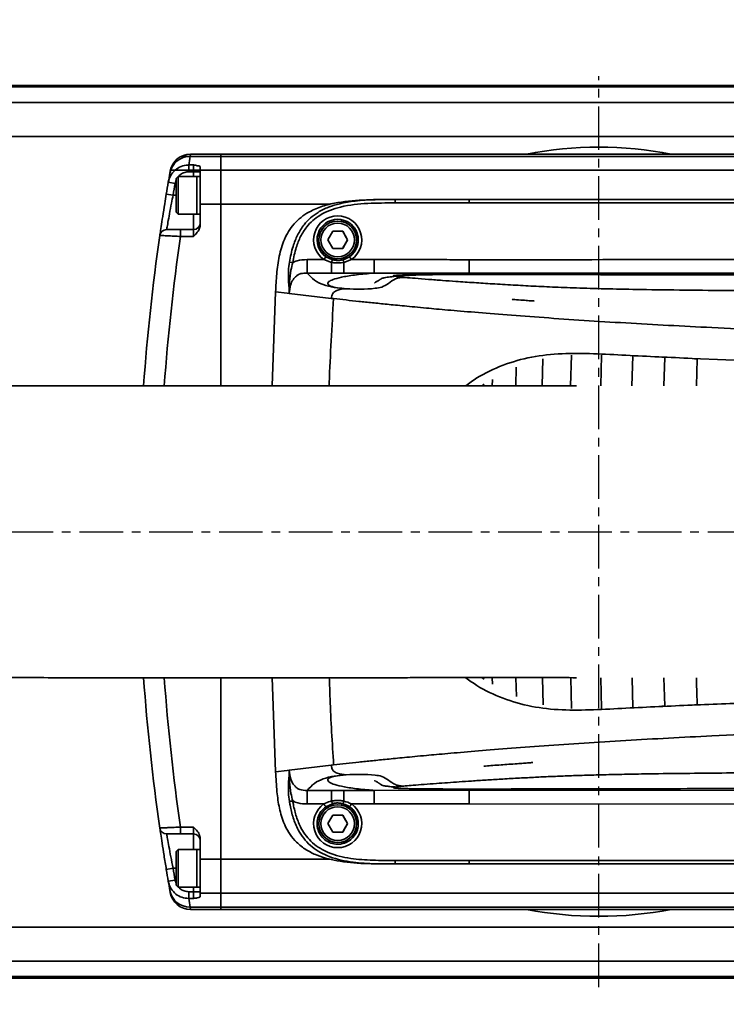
# Model space of a CAD drawing. Header units: millimetres. Extents: x 4180 to 7964, y -765 to 3096.
# Tile 10 of 30: x 5852 to 5955, y 822 to 965. Entities that reach past the tile are written whole.
import ezdxf

# ---------------------------------------------------------------- set-up
doc = ezdxf.new("R2010")
doc.units = ezdxf.units.MM
doc.header["$PDSIZE"] = -1
doc.linetypes.add('CENTER', pattern=[10.16, 6.35, -1.27, 1.27, -1.27])
doc.layers.add('细线层', color=7, linetype='Continuous')
doc.dimstyles.new('ISO-25', dxfattribs={"dimscale": 5, "dimtxt": 3.5, "dimasz": 4.5, "dimexe": 3.5, "dimexo": 0.625, "dimtad": 1, "dimdec": 1, "dimtxsty": 'Standard', "dimcen": 2.5, "dimclrd": 1, "dimclre": 1, "dimadec": 0, "dimazin": 0, "dimtfac": 1, "dimtdec": 1, "dimtmove": 1, "dimatfit": 3, "dimfxl": 1, "dimarcsym": 0})

# ---------------------------------------------------------------- blocks, each defined once
blk = doc.blocks.new('*U24')
at = {"color": 0, "linetype": 'CENTER', "transparency": 16777216}
blk.add_line((-294.49, 0), (458.69, 0), dxfattribs=at)
blk = doc.blocks.new('*D54')
at = {"color": 1, "lineweight": -2, "transparency": 16777216}
for p, q in [((6232.36, 1182.02), (6174.6, 1154.9)), ((5611.09, 890.38), (6154.23, 1145.34))]:
    blk.add_line(p, q, dxfattribs=at)
at = {"color": 1, "transparency": 16777216}
blk.add_solid([(6173, 1158.3), (6176.19, 1151.51), (6154.23, 1145.34)], dxfattribs=at)
at = {"layer": 'Defpoints', "color": 0, "transparency": 16777216}
for p in [(6154.23, 1145.34), (5611.09, 890.38)]:
    blk.add_point(p, dxfattribs=at)
at = {"color": 0, "transparency": 16777216, "insert": (6209.34, 1184.34), "char_height": 17.5, "attachment_point": 5, "rotation": 25.1466}
blk.add_mtext('{\\fHYSWLongFangSong|b1|i0|c134|p2;R600}', dxfattribs=at)

msp = doc.modelspace()

# ---------------------------------------------------------------- linework, layer by layer
at = {"color": 4, "linetype": 'CENTER'}
msp.add_line((5936.09, 824.06), (5936.09, 956.71), dxfattribs=at)
at = {"color": 4}
msp.add_arc((5611.09, 890.38), 600, 225, 135, dxfattribs=at)
at = {"layer": '细线层', "linetype": 'Continuous', "lineweight": 35}
for p, q in [((5546.09, 955.38), (6001.09, 955.38)), ((6001.09, 955.17), (5546.09, 955.17)), ((5546.09, 952.91), (6001.09, 952.91)), ((6001.09, 947.95), (5654.05, 947.95)), ((6266.09, 945.05), (5875.31, 945.05)), ((5876.68, 945.38), (5876.63, 945.05)), ((5881.09, 945.05), (5876.63, 945.05)), ((5876.68, 945.38), (6266.09, 945.38)), ((5876.68, 945.38), (5881.09, 945.38)), ((5881.09, 945.05), (5881.09, 945.38)), ((5881.09, 943.02), (5881.09, 945.05)), ((5876.41, 943.79), (5877.09, 943.79)), ((5876.41, 942.8), (5876.41, 943.79)), ((5877.09, 942.8), (5877.09, 943.79)), ((5878.09, 943.02), (5878.09, 943.53)), ((5873.67, 942.61), (5873.73, 942.91)), ((5873.75, 943.02), (6266.09, 943.02)), ((5874.89, 942.13), (5874.59, 941.83)), ((5877.59, 942.13), (5874.89, 942.13)), ((5874.89, 942.13), (5874.89, 939.38)), ((5877.09, 942.8), (5876.41, 942.8)), ((5877.09, 942.8), (5878.09, 942.8)), ((5877.09, 942.13), (5877.09, 942.8)), ((5878.09, 942.13), (5877.59, 942.13)), ((5877.59, 936.63), (5877.59, 942.13)), ((5877.59, 942.13), (5877.59, 939.38)), ((5878.09, 943.02), (5881.09, 943.02)), ((5878.09, 943.02), (5878.09, 938.08)), ((5881.09, 938.08), (5881.09, 943.02)), ((5874.43, 941.11), (5873.44, 941.28)), ((5874.59, 941.58), (5874.43, 941.11)), ((5874.59, 939.38), (5874.59, 941.83)), ((5874.14, 939.38), (5873.15, 939.55)), ((5874.14, 939.38), (5874.59, 939.38)), ((5874.59, 936.93), (5874.59, 939.38)), ((5874.89, 939.38), (5874.89, 936.63)), ((5877.59, 939.38), (5877.59, 936.63)), ((5881.09, 938.08), (5878.09, 938.08)), ((5878.09, 938.08), (5878.09, 935.11)), ((5881.09, 911.63), (5881.09, 938.08)), ((5896.97, 938.08), (5881.09, 938.08)), ((5906.45, 938.76), (5906.45, 938.76)), ((5906.45, 938.76), (5906.45, 938.26)), ((5906.45, 938.76), (5917.22, 938.76)), ((5917.22, 938.76), (5989.59, 938.76)), ((5917.22, 938.76), (5988.09, 938.76)), ((5917.22, 938.76), (5917.22, 938.76)), ((5917.22, 938.76), (5917.22, 938.26)), ((5988.09, 938.26), (5917.22, 938.26)), ((5874.59, 936.93), (5874.89, 936.63)), ((5874.89, 936.63), (5877.59, 936.63)), ((5877.09, 934.38), (5877.09, 936.63)), ((5877.59, 936.63), (5878.09, 936.63)), ((5875.22, 934.38), (5875.22, 933.38)), ((5875.22, 934.38), (5877.09, 934.38)), ((5877.09, 933.38), (5877.09, 934.38)), ((5896.65, 932.88), (5897.37, 934.13)), ((5897.37, 934.13), (5898.82, 934.13)), ((5898.82, 934.13), (5899.54, 932.88)), ((5877.09, 933.38), (5875.22, 933.38)), ((5897.37, 931.63), (5896.65, 932.88)), ((5899.54, 932.88), (5898.82, 931.63)), ((5898.82, 931.63), (5897.37, 931.63)), ((5891.07, 929.66), (5891.55, 929.58)), ((5893.63, 930.02), (5896.08, 930.02)), ((5896.37, 930.43), (5896.08, 930.02)), ((5897.21, 929.6), (5896.08, 930.02)), ((5896.37, 930.43), (5897.33, 929.98)), ((5897.33, 929.98), (5897.53, 929.97)), ((5898.85, 929.98), (5899.82, 930.43)), ((5900.1, 930.02), (5898.98, 929.6)), ((5899.82, 930.43), (5900.1, 930.02)), ((5900.1, 930.02), (5903.39, 930.01)), ((5897.21, 928.05), (5893.63, 928.05)), ((5917.22, 927.82), (5917.22, 928.03)), ((5888.54, 911.63), (5889.05, 925.34)), ((5890.72, 925.13), (5889.05, 925.34)), ((5891.05, 925.09), (5890.72, 925.13)), ((5891.06, 925.38), (5891.05, 925.37)), ((5891.05, 925.09), (5891.05, 925.37)), ((5897.16, 924.37), (5891.05, 925.09)), ((5927.97, 915.58), (5927.84, 911.64)), ((5932.13, 916.11), (5931.99, 911.64)), ((5936.5, 916.1), (5936.37, 911.64)), ((5941.04, 915.96), (5940.92, 911.64)), ((5944.83, 915.84), (5945.64, 915.75)), ((5945.69, 915.74), (5945.55, 911.64)), ((5949.67, 915.63), (5950.37, 915.53)), ((5950.41, 915.53), (5950.29, 911.64)), ((5924.09, 914.37), (5924.01, 911.64)), ((5920.6, 912.57), (5920.59, 911.64)), ((5919.14, 911.64), (5919.41, 911.85)), ((5881.09, 842.69), (5881.09, 869.14)), ((5889.05, 855.43), (5888.54, 869.14)), ((5919.14, 869.13), (5919.41, 868.92)), ((5920.57, 869.13), (5920.6, 868.2)), ((5924.04, 869.13), (5924.1, 866.4)), ((5927.88, 869.13), (5927.98, 865.18)), ((5932.03, 869.13), (5932.13, 864.65)), ((5936.4, 869.13), (5936.51, 864.66)), ((5940.95, 869.13), (5941.05, 864.81)), ((5945.55, 869.13), (5945.68, 865.02)), ((5944.83, 864.92), (5945.64, 865.02)), ((5949.67, 865.14), (5950.37, 865.23)), ((5891.05, 855.67), (5897.16, 856.39)), ((5897.16, 856.39), (5897.5, 856.43)), ((5889.05, 855.43), (5890.72, 855.63)), ((5890.72, 855.63), (5891.05, 855.67)), ((5891.05, 855.4), (5891.05, 855.67)), ((5897.21, 852.72), (5898.98, 852.72)), ((5903.39, 852.72), (5917.22, 852.73)), ((5916.7, 852.92), (5917.2, 852.91)), ((5917.22, 852.73), (5917.22, 852.94)), ((5917.22, 852.75), (5988.1, 852.66)), ((5896.08, 850.75), (5893.63, 850.75)), ((5897.33, 850.78), (5896.37, 850.34)), ((5898.85, 850.78), (5898.66, 850.82)), ((5899.82, 850.34), (5898.85, 850.78)), ((5903.39, 850.75), (5900.1, 850.75)), ((5988.09, 850.68), (5917.22, 850.78)), ((5896.65, 847.88), (5897.37, 849.13)), ((5897.37, 849.13), (5898.82, 849.13)), ((5898.82, 849.13), (5899.54, 847.88)), ((5897.37, 846.63), (5896.65, 847.88)), ((5899.54, 847.88), (5898.82, 846.63)), ((5875.22, 846.38), (5875.22, 847.38)), ((5875.22, 847.38), (5877.09, 847.38)), ((5877.09, 846.38), (5875.22, 846.38)), ((5877.09, 846.38), (5877.09, 847.38)), ((5877.09, 844.13), (5877.09, 846.38)), ((5898.82, 846.63), (5897.37, 846.63)), ((5878.09, 842.69), (5878.09, 845.65)), ((5874.89, 844.13), (5874.59, 843.83)), ((5874.59, 841.38), (5874.59, 843.83)), ((5877.59, 844.13), (5874.89, 844.13)), ((5874.89, 844.13), (5874.89, 841.38)), ((5878.09, 844.13), (5877.59, 844.13)), ((5877.59, 838.63), (5877.59, 844.13)), ((5877.59, 844.13), (5877.59, 841.38)), ((5878.09, 842.69), (5881.09, 842.69)), ((5878.09, 837.74), (5878.09, 842.69)), ((5881.09, 837.74), (5881.09, 842.69)), ((5881.09, 842.69), (5896.97, 842.69)), ((5906.45, 842.01), (5906.45, 842.01)), ((5917.22, 842.51), (5988.09, 842.51)), ((5917.22, 842.51), (5917.22, 842.01)), ((6054.16, 842.01), (5917.22, 842.01)), ((5917.22, 842.01), (5917.22, 842.01)), ((5988.09, 842.01), (5917.22, 842.01)), ((5874.14, 841.38), (5873.15, 841.22)), ((5874.14, 841.38), (5874.59, 841.38)), ((5874.59, 838.93), (5874.59, 841.38)), ((5874.89, 841.38), (5874.89, 838.63)), ((5877.59, 841.38), (5877.59, 838.63)), ((5874.43, 839.65), (5873.44, 839.48)), ((5874.59, 838.93), (5874.89, 838.63)), ((5873.73, 837.86), (5873.67, 838.16)), ((5874.89, 838.63), (5877.59, 838.63)), ((5876.41, 837.97), (5876.41, 836.98)), ((5876.41, 837.97), (5877.09, 837.97)), ((5877.09, 837.97), (5877.09, 838.63)), ((5877.09, 837.97), (5878.09, 837.97)), ((5877.09, 836.98), (5877.09, 837.97)), ((5877.59, 838.63), (5878.09, 838.63)), ((5881.09, 837.74), (5878.09, 837.74)), ((5878.09, 837.74), (5878.09, 837.24)), ((6273.44, 837.74), (5881.09, 837.74)), ((5881.09, 835.71), (5881.09, 837.74)), ((5877.09, 836.98), (5876.41, 836.98)), ((5876.63, 835.71), (5881.09, 835.71)), ((5876.63, 835.71), (5876.68, 835.38)), ((5881.09, 835.38), (5876.68, 835.38)), ((5881.09, 835.71), (6271.88, 835.71)), ((5881.09, 835.38), (5881.09, 835.71)), ((6270.51, 835.38), (5881.09, 835.38)), ((5654.05, 832.82), (6001.09, 832.82)), ((6001.09, 827.85), (5546.09, 827.85)), ((5546.09, 825.6), (6001.09, 825.6)), ((6001.09, 825.38), (5546.09, 825.38))]:
    msp.add_line(p, q, dxfattribs=at)
at = {"layer": '细线层', "linetype": 'Continuous', "lineweight": 35, "flags": 128}
for points in [[(5906.45, 938.76), (5907.45, 938.76), (5911.45, 938.76), (5914.33, 938.76), (5917.22, 938.76)], [(5917.22, 938.26), (5913.88, 938.26), (5910.53, 938.26), (5906.45, 938.26)], [(5897.21, 928.05), (5897.21, 928.12), (5897.21, 928.24), (5897.21, 928.39), (5897.21, 928.58), (5897.21, 928.8), (5897.21, 929.05), (5897.21, 929.32), (5897.21, 929.6)], [(5898.98, 928.05), (5898.98, 928.12), (5898.98, 928.24), (5898.98, 928.39), (5898.98, 928.58), (5898.98, 928.8), (5898.98, 929.05), (5898.98, 929.32), (5898.98, 929.6)], [(5975.78, 914.74), (5969.34, 914.91), (5959.47, 915.24), (5949.67, 915.63), (5949.67, 915.63), (5949.67, 915.63)], [(5906.45, 842.51), (5909.79, 842.51), (5913.14, 842.51), (5917.22, 842.51)], [(5917.22, 842.01), (5916.22, 842.01), (5912.22, 842.01), (5909.33, 842.01), (5906.45, 842.01)], [(5917.22, 842.01), (5913.18, 842.01), (5906.45, 842.01)]]:
    msp.add_lwpolyline(points, dxfattribs=at)
at = {"layer": '细线层', "linetype": 'Continuous', "lineweight": 35}
for centre, radius in [((5898.09, 932.88), 2.75), ((5898.09, 932.88), 2.45), ((5898.09, 847.88), 2.75), ((5898.09, 847.88), 2.45)]:
    msp.add_circle(centre, radius, dxfattribs=at)
for centre, radius, start, end in [((5936.09, 890.38), 56, 79.1559, 100.8441), ((5876.6, 942.07), 2.98, 89.4959, 169.7191), ((5876.68, 942.38), 3, 90, 169.9164), ((6169.09, 893.35), 297, 169.975, 170.2228), ((6169.09, 890.38), 300, 169.975, 170.2315), ((6169.09, 890.38), 300, 170.2315, 170.5678), ((6169.09, 890.38), 299, 170.2315, 170.5678), ((5898.09, 932.88), 3.5, 305.0373, 234.9399), ((5877.09, 935.38), 1, 270, 0), ((5898.09, 932.88), 3, 305.0373, 234.9399), ((5898.09, 932.88), 2.75, 79.1396, 259.1396), ((5898.09, 932.88), 3, 0, 79.1396), ((6169.09, 890.38), 300, 171.7315, 175.938), ((5873.2, 933.38), 1, 90, 171.7315), ((6169.09, 890.38), 297, 171.6754, 175.8979), ((5898.09, 932.88), 3, 259.1396, 0), ((5898.91, 929.24), 1.74, 154.9534, 168.1844), ((5897.28, 929.25), 1.73, 11.8296, 25.0929), ((6169.09, 890.38), 300, 184.0609, 188.2685), ((6169.09, 890.38), 297, 184.1032, 188.3246), ((5898.09, 847.88), 3.5, 125.0533, 54.9648), ((5898.09, 847.88), 2.75, 79.1396, 259.1396), ((5898.09, 847.88), 3, 0, 79.1396), ((5898.09, 847.88), 3, 259.1396, 0), ((5873.2, 847.38), 1, 188.2685, 270), ((5877.09, 845.38), 1, 0, 90), ((6169.09, 890.38), 300, 189.4322, 189.7685), ((6169.09, 890.38), 299, 189.4322, 189.7685), ((6169.09, 890.38), 300, 189.7685, 190.025), ((5876.6, 838.69), 2.98, 190.2809, 270.5041), ((5876.68, 838.38), 3, 190.0836, 270), ((6169.09, 887.42), 297, 189.7772, 190.025), ((5936.09, 890.38), 56, 259.1559, 280.8441)]:
    msp.add_arc(centre, radius, start, end, dxfattribs=at)
for points, knots in [([(5873.44, 941.28), (5873.53, 941.61), (5873.72, 942.28), (5874.39, 943.08), (5875.27, 943.62), (5875.99, 943.78), (5876.37, 943.78), (5876.41, 943.79)], [0, 0, 0, 0, 0.243254, 0.486872, 0.729693, 0.970311, 1, 1, 1, 1]), ([(5877.09, 943.79), (5877.09, 943.79), (5877.29, 943.76), (5877.65, 943.7), (5878.03, 943.61), (5878.07, 943.55), (5878.09, 943.53)], [0, 0, 0, 0, 0.003085, 0.413272, 0.752251, 1, 1, 1, 1]), ([(5876.41, 942.8), (5876.38, 942.8), (5876.13, 942.79), (5875.66, 942.68), (5875.18, 942.43), (5875, 942.19), (5874.96, 942.13)], [0, 0, 0, 0, 0.050512, 0.460154, 0.87433, 1, 1, 1, 1]), ([(5872.21, 933.53), (5872.22, 933.59), (5872.24, 933.72), (5872.39, 934.74), (5872.62, 936.25), (5872.89, 937.94), (5873.07, 939.08), (5873.15, 939.55)], [0, 0, 0, 0, 0.211319, 0.422754, 0.635314, 0.850225, 1, 1, 1, 1]), ([(5874.14, 939.38), (5874.06, 939), (5873.87, 938.05), (5873.61, 936.64), (5873.38, 935.39), (5873.23, 934.55), (5873.21, 934.44), (5873.2, 934.38)], [0, 0, 0, 0, 0.149978, 0.365043, 0.577586, 0.788881, 1, 1, 1, 1]), ([(5889.05, 925.34), (5889.1, 926.2), (5889.19, 927.93), (5889.52, 930.5), (5890.03, 932.25), (5890.79, 933.95), (5891.87, 935.59), (5893.96, 937.07), (5896.1, 937.9), (5898.8, 938.5), (5902.27, 938.77), (5905.06, 938.76), (5906.45, 938.76)], [0, 0, 0, 0, 0.099842, 0.199626, 0.298343, 0.309114, 0.414599, 0.520282, 0.599053, 0.678045, 0.838798, 1, 1, 1, 1]), ([(5891.07, 929.66), (5891.21, 930.43), (5891.48, 931.78), (5892.21, 933.61), (5893.31, 935.4), (5894.9, 936.79), (5896.76, 937.69), (5898.57, 938.24), (5901.8, 938.76), (5904.5, 938.76), (5906.45, 938.76)], [0, 0, 0, 0, 0.116362, 0.204654, 0.292704, 0.427683, 0.512823, 0.598159, 0.709918, 1, 1, 1, 1]), ([(5906.45, 938.26), (5905.12, 938.26), (5902.47, 938.27), (5898.73, 937.87), (5895.61, 936.74), (5893.69, 935.06), (5892.65, 933.38), (5891.95, 931.62), (5891.69, 930.33), (5891.55, 929.58)], [0, 0, 0, 0, 0.205723, 0.410378, 0.578405, 0.709538, 0.796134, 0.882982, 1, 1, 1, 1]), ([(5878.09, 935.11), (5878.07, 934.94), (5878.03, 934.54), (5877.65, 933.95), (5877.29, 933.58), (5877.09, 933.38), (5877.09, 933.38)], [0, 0, 0, 0, 0.247749, 0.586728, 0.996915, 1, 1, 1, 1]), ([(5875.22, 933.38), (5874.88, 933.4), (5874.2, 933.43), (5873.29, 933.48), (5872.61, 933.51), (5872.26, 933.52), (5872.23, 933.53), (5872.21, 933.53)], [0, 0, 0, 0, 0.216955, 0.434216, 0.65081, 0.865595, 1, 1, 1, 1]), ([(5873.2, 934.38), (5873.21, 934.38), (5873.23, 934.38), (5873.47, 934.38), (5873.93, 934.38), (5874.54, 934.38), (5874.99, 934.38), (5875.22, 934.38)], [0, 0, 0, 0, 0.134021, 0.34835, 0.564859, 0.782448, 1, 1, 1, 1]), ([(5899.54, 932.88), (5899.41, 933.11), (5899.17, 933.52), (5898.93, 933.94), (5898.82, 934.13)], [0, 0, 0, 0, 0.534625, 1, 1, 1, 1]), ([(5898.82, 931.63), (5898.94, 931.86), (5899.19, 932.27), (5899.43, 932.69), (5899.54, 932.88)], [0, 0, 0, 0, 0.534625, 1, 1, 1, 1]), ([(5897.37, 931.63), (5897.56, 931.63), (5897.98, 931.63), (5898.48, 931.63), (5898.77, 931.63), (5898.82, 931.63)], [0, 0, 0, 0, 0.388748, 0.899654, 1, 1, 1, 1]), ([(5891.05, 925.37), (5891.05, 925.37), (5891.05, 925.49), (5891.02, 925.94), (5890.93, 926.86), (5890.88, 928.17), (5891.01, 929.23), (5891.07, 929.66)], [0, 0, 0, 0, 0.002166, 0.082339, 0.331912, 0.729421, 1, 1, 1, 1]), ([(5891.55, 929.58), (5891.46, 929.21), (5891.22, 928.26), (5891.06, 926.99), (5891.04, 926), (5891.05, 925.5), (5891.06, 925.38)], [0, 0, 0, 0, 0.250003, 0.647164, 0.911726, 1, 1, 1, 1]), ([(5891.55, 929.58), (5891.76, 929.68), (5892.41, 929.97), (5893.14, 930), (5893.63, 930.02)], [0, 0, 0, 0, 0.318965, 1, 1, 1, 1]), ([(5898.98, 929.6), (5898.5, 929.54), (5897.9, 929.47), (5897.32, 929.58), (5897.21, 929.6)], [0, 0, 0, 0, 0.814396, 1, 1, 1, 1]), ([(5897.53, 929.97), (5897.83, 929.92), (5898.27, 929.85), (5898.71, 929.95), (5898.85, 929.98)], [0, 0, 0, 0, 0.669506, 1, 1, 1, 1]), ([(5903.39, 930.01), (5906.76, 930.01), (5911.37, 930.01), (5915.97, 930), (5917.22, 930)], [0, 0, 0, 0, 0.730449, 1, 1, 1, 1]), ([(5917.22, 929.99), (5934.54, 930), (5958.16, 930.02), (5981.79, 930.07), (5988.09, 930.09)], [0, 0, 0, 0, 0.733201, 1, 1, 1, 1]), ([(5893.63, 928.05), (5893.63, 928.05), (5893.33, 928.05), (5892.84, 928.04), (5892.34, 927.81), (5891.94, 927.52), (5891.54, 927.07), (5891.14, 926.2), (5891.08, 925.49), (5891.05, 925.09), (5891.05, 925.09)], [0, 0, 0, 0, 0.000013, 0.198542, 0.324422, 0.366286, 0.529487, 0.727558, 0.999987, 1, 1, 1, 1]), ([(5899.35, 925.76), (5898.75, 925.82), (5897.57, 925.93), (5896.03, 926.31), (5894.69, 926.94), (5893.98, 927.68), (5893.63, 928.05)], [0, 0, 0, 0, 0.263934, 0.527874, 0.763758, 1, 1, 1, 1]), ([(5899.35, 925.76), (5898.91, 925.81), (5898.03, 925.89), (5896.98, 926.12), (5896.54, 926.45), (5896.75, 926.8), (5897.34, 927.11), (5898.54, 927.45), (5900.47, 927.78), (5902.25, 927.96), (5903.26, 928.04), (5903.39, 928.05)], [0, 0, 0, 0, 0.17968, 0.359327, 0.538855, 0.628637, 0.71835, 0.807943, 0.897451, 0.987043, 1, 1, 1, 1]), ([(5898.98, 928.05), (5898.69, 928.05), (5898.09, 928.05), (5897.5, 928.05), (5897.21, 928.05)], [0, 0, 0, 0, 0.500001, 1, 1, 1, 1]), ([(5903.39, 928.05), (5902.11, 928.05), (5900.64, 928.05), (5899.17, 928.05), (5898.98, 928.05)], [0, 0, 0, 0, 0.8714, 1, 1, 1, 1]), ([(5917.22, 928.03), (5915.97, 928.03), (5911.36, 928.04), (5906.75, 928.04), (5903.39, 928.05), (5903.39, 928.05)], [0, 0, 0, 0, 0.269651, 0.999996, 1, 1, 1, 1]), ([(5917.2, 927.85), (5915.82, 927.85), (5913.39, 927.84), (5910.3, 927.79), (5908.23, 927.72), (5906.76, 927.6), (5905.62, 927.49), (5904.92, 927.39), (5904.64, 927.32), (5904.41, 927.21), (5904.34, 927.17), (5904.28, 927.13), (5904.24, 927.1), (5904.19, 927.07), (5904.15, 927.04), (5904.1, 927.01), (5904.04, 926.97), (5903.91, 926.89), (5903.68, 926.74), (5903.46, 926.63), (5903.47, 926.63), (5903.47, 926.63)], [0, 0, 0, 0, 0.230797, 0.403061, 0.512222, 0.582095, 0.661778, 0.753501, 0.823458, 0.834213, 0.842589, 0.846046, 0.849152, 0.852067, 0.854983, 0.858094, 0.861562, 0.869993, 0.891489, 0.947068, 1, 1, 1, 1]), ([(5917.2, 927.85), (5916.55, 927.85), (5915.27, 927.85), (5913.4, 927.84), (5911.69, 927.84), (5910.2, 927.83), (5908.88, 927.81), (5907.75, 927.78), (5906.88, 927.75), (5906.46, 927.72), (5906.27, 927.69), (5906.19, 927.66), (5906.19, 927.64), (5906.27, 927.61), (5906.45, 927.57), (5906.79, 927.52), (5907.3, 927.47), (5907.7, 927.43), (5907.91, 927.41)], [0, 0, 0, 0, 0.08711, 0.170525, 0.250158, 0.316813, 0.375138, 0.439146, 0.499846, 0.559069, 0.590911, 0.624751, 0.662779, 0.704393, 0.749823, 0.829796, 0.913474, 1, 1, 1, 1]), ([(6137.47, 928.31), (6137.39, 928.22), (6137.25, 928.07), (6137.05, 927.86), (6136.84, 927.64), (6136.63, 927.42), (6136.4, 927.2), (6136.16, 926.98), (6135.92, 926.78), (6135.66, 926.59), (6135.42, 926.42), (6135.15, 926.25), (6134.86, 926.08), (6134.52, 925.91), (6134.14, 925.74), (6133.74, 925.59), (6133.36, 925.48), (6132.98, 925.39), (6132.52, 925.31), (6131.91, 925.22), (6131.11, 925.14), (6130.15, 925.07), (6129.17, 925.03), (6128.03, 924.98), (6126.31, 924.93), (6123.85, 924.89), (6121.14, 924.86), (6118.32, 924.85), (6115.51, 924.86), (6112.71, 924.86), (6110.13, 924.87), (6107.33, 924.88), (6104.08, 924.89), (6100.16, 924.91), (6096.04, 924.92), (6092, 924.94), (6088.03, 924.95), (6084.14, 924.96), (6080.32, 924.98), (6074.49, 925), (6066.81, 925.03), (6058.56, 925.05), (6051.86, 925.08), (6046.57, 925.1), (6041.47, 925.12), (6036.56, 925.13), (6031.83, 925.15), (6027.29, 925.17), (6022.94, 925.18), (6018.04, 925.2), (6012.14, 925.23), (6005.07, 925.25), (5997.77, 925.28), (5990.61, 925.31), (5983.59, 925.34), (5976.44, 925.37), (5969.28, 925.41), (5962.27, 925.45), (5955.38, 925.5), (5948.65, 925.56), (5942.61, 925.65), (5937.46, 925.75), (5933.24, 925.86), (5929.67, 926), (5926.49, 926.15), (5923.49, 926.31), (5920.64, 926.48), (5917.9, 926.66), (5915.49, 926.82), (5913.29, 926.98), (5911.29, 927.13), (5909.45, 927.28), (5908.38, 927.37), (5907.91, 927.41)], [0, 0, 0, 0, 0.021366, 0.040428, 0.057542, 0.079156, 0.098634, 0.115976, 0.136123, 0.151667, 0.166478, 0.180717, 0.196703, 0.211181, 0.227909, 0.24157, 0.249773, 0.257, 0.26526, 0.272429, 0.28014, 0.287849, 0.291779, 0.295561, 0.303259, 0.310957, 0.318657, 0.326364, 0.334076, 0.341791, 0.349507, 0.355427, 0.364917, 0.376477, 0.387833, 0.398985, 0.409933, 0.420676, 0.431216, 0.441552, 0.468924, 0.494754, 0.509859, 0.52445, 0.538526, 0.552089, 0.565138, 0.577672, 0.589693, 0.6012, 0.618243, 0.63856, 0.659811, 0.678719, 0.697939, 0.718129, 0.738113, 0.757565, 0.776821, 0.796299, 0.815409, 0.830782, 0.846152, 0.861528, 0.876911, 0.893227, 0.911036, 0.92791, 0.945683, 0.959397, 0.97378, 0.988463, 1, 1, 1, 1]), ([(5954.67, 927.79), (5951.38, 927.8), (5943.49, 927.82), (5931.01, 927.84), (5921.8, 927.85), (5917.2, 927.86)], [0, 0, 0, 0, 0.264024, 0.632065, 1, 1, 1, 1]), ([(5954.65, 927.78), (5953.65, 927.78), (5949.48, 927.79), (5942.74, 927.81), (5934.13, 927.82), (5925.82, 927.84), (5920.08, 927.85), (5917.2, 927.85)], [0, 0, 0, 0, 0.0804238, 0.3339629, 0.5404101, 0.7702128, 1, 1, 1, 1]), ([(5988.1, 928.11), (5981.79, 928.1), (5958.17, 928.05), (5934.54, 928.03), (5917.22, 928.02)], [0, 0, 0, 0, 0.266789, 1, 1, 1, 1]), ([(5970.75, 927.75), (5969.73, 927.75), (5965.93, 927.76), (5960.56, 927.77), (5956.22, 927.78), (5954.65, 927.78)], [0, 0, 0, 0, 0.190691, 0.707735, 1, 1, 1, 1]), ([(5907.91, 927.41), (5907.65, 927.41), (5907.17, 927.42), (5906.31, 927.18), (5905.53, 926.55), (5904.57, 925.97), (5902.47, 925.66), (5900.74, 925.72), (5899.35, 925.76)], [0, 0, 0, 0, 0.087462, 0.157702, 0.295318, 0.420403, 0.529949, 1, 1, 1, 1]), ([(5897.16, 924.37), (5897.17, 924.49), (5897.2, 924.73), (5897.35, 925.07), (5897.61, 925.34), (5898.25, 925.68), (5898.86, 925.73), (5899.35, 925.76)], [0, 0, 0, 0, 0.1241158, 0.2486301, 0.3748723, 0.5078377, 1, 1, 1, 1]), ([(5897.5, 924.33), (5897.25, 920.25), (5896.99, 916.02), (5896.86, 911.78), (5896.85, 911.63)], [0, 0, 0, 0, 0.964888, 1, 1, 1, 1]), ([(5897.16, 924.37), (5897.22, 924.37), (5897.33, 924.35), (5897.44, 924.34), (5897.5, 924.33)], [0, 0, 0, 0, 0.4999535, 1, 1, 1, 1]), ([(6151.32, 917.72), (6151.03, 917.72), (6150.47, 917.72), (6149.77, 917.72), (6149.14, 917.72), (6148.69, 917.72), (6148.1, 917.72), (6147.26, 917.72), (6146.16, 917.72), (6144.8, 917.72), (6143.46, 917.72), (6141.78, 917.72), (6139.84, 917.72), (6137.77, 917.72), (6135.41, 917.72), (6132.79, 917.72), (6129.92, 917.72), (6126.34, 917.72), (6122.06, 917.73), (6117.19, 917.73), (6112.31, 917.73), (6103.28, 917.74), (6090.13, 917.76), (6072.9, 917.8), (6056.5, 917.88), (6040.92, 917.99), (6026.16, 918.13), (6011.4, 918.33), (5996.64, 918.61), (5981.88, 918.98), (5967.14, 919.46), (5955.24, 919.97), (5946.22, 920.43), (5939.99, 920.78), (5933.9, 921.16), (5928.07, 921.56), (5922.65, 921.96), (5917.9, 922.35), (5913.99, 922.68), (5910.57, 922.99), (5907.7, 923.27), (5905.24, 923.51), (5903.11, 923.73), (5901.17, 923.93), (5899.31, 924.13), (5898.1, 924.27), (5897.5, 924.33)], [0, 0, 0, 0, 0.069036, 0.138072, 0.159768, 0.181465, 0.203161, 0.224856, 0.246545, 0.257008, 0.267466, 0.277917, 0.285754, 0.293596, 0.30144, 0.309283, 0.317123, 0.324965, 0.336726, 0.348498, 0.360272, 0.37205, 0.41392, 0.455793, 0.497666, 0.533558, 0.56945, 0.605342, 0.641234, 0.677125, 0.713015, 0.748897, 0.764597, 0.780296, 0.795991, 0.81168, 0.82736, 0.843034, 0.858715, 0.8744, 0.895322, 0.916254, 0.93719, 0.958126, 0.979063, 1, 1, 1, 1]), ([(5926.66, 923.98), (5926.66, 923.98), (5926.67, 923.98), (5926.6, 923.99), (5926.52, 923.99), (5926.42, 924), (5926.23, 924.01), (5925.75, 924.05), (5924.91, 924.11), (5924.03, 924.17), (5923.59, 924.2), (5923.49, 924.21), (5923.49, 924.21), (5923.49, 924.2)], [0, 0, 0, 0, 0.046842, 0.073395, 0.098586, 0.125127, 0.155376, 0.23272, 0.450041, 0.792575, 0.912174, 0.964364, 1, 1, 1, 1]), ([(5944.83, 915.84), (5943.23, 915.92), (5940.02, 916.07), (5935.32, 916.34), (5930.7, 916.4), (5926.22, 915.92), (5922.04, 914.71), (5918.83, 913.18), (5917.26, 912.02), (5916.72, 911.64)], [0, 0, 0, 0, 0.149591, 0.29928, 0.449161, 0.600427, 0.755753, 0.917421, 1, 1, 1, 1]), ([(5949.67, 915.63), (5948.05, 915.7), (5946.43, 915.77), (5944.83, 915.84), (5944.83, 915.84)], [0, 0, 0, 0, 0.999982, 1, 1, 1, 1]), ([(5932.85, 911.63), (5931.45, 911.63), (5928.49, 911.62), (5924.25, 911.62), (5920.34, 911.62), (5916.94, 911.62), (5912.83, 911.63), (5907.93, 911.63), (5902.81, 911.64), (5898.29, 911.64), (5893.96, 911.64), (5889, 911.64), (5883.8, 911.64), (5878.53, 911.64), (5873.35, 911.64), (5867.83, 911.64), (5862.06, 911.63), (5856.21, 911.63), (5850.91, 911.63), (5845.96, 911.63), (5841.04, 911.63), (5835.57, 911.63), (5829.64, 911.63), (5823.87, 911.63), (5818.69, 911.63), (5814.47, 911.63), (5810.98, 911.63), (5807.84, 911.63), (5804.69, 911.63), (5801.22, 911.63), (5797.45, 911.63), (5743.3, 911.63), (5738.73, 911.63), (5733.62, 911.63), (5728.21, 911.63), (5722.97, 911.63), (5718.2, 911.64), (5714.05, 911.64), (5710.12, 911.63), (5706.11, 911.64), (5702.01, 911.64), (5698.17, 911.64), (5694.95, 911.64), (5691.92, 911.64), (5688.6, 911.64), (5684.4, 911.63), (5679.35, 911.63), (5673.5, 911.61), (5666.88, 911.59), (5659.48, 911.56), (5654.32, 911.55), (5651.59, 911.54)], [0, 0, 0, 0, 0.02027, 0.042625, 0.061002, 0.07619, 0.090901, 0.118986, 0.144405, 0.160886, 0.17981, 0.201964, 0.22595, 0.247149, 0.26966, 0.292065, 0.317092, 0.341603, 0.364438, 0.382321, 0.402216, 0.424155, 0.448125, 0.473173, 0.493104, 0.509862, 0.52345, 0.534828, 0.547283, 0.561086, 0.576354, 0.592494, 0.610878, 0.631516, 0.654422, 0.676796, 0.695892, 0.713594, 0.729159, 0.746215, 0.764366, 0.780885, 0.795343, 0.806133, 0.82097, 0.840101, 0.863501, 0.891153, 0.923079, 0.959333, 1, 1, 1, 1]), ([(5648.83, 869.22), (5651.68, 869.21), (5657.1, 869.21), (5664.85, 869.18), (5671.82, 869.15), (5678.18, 869.14), (5683.85, 869.13), (5688.69, 869.13), (5692.42, 869.13), (5695.47, 869.13), (5698.34, 869.13), (5701.43, 869.13), (5704.67, 869.13), (5707.92, 869.13), (5711.06, 869.13), (5714.24, 869.13), (5718.01, 869.13), (5722.75, 869.13), (5728.38, 869.13), (5734.19, 869.13), (5739.65, 869.13), (5744.46, 869.13), (5798.68, 869.14), (5802.5, 869.14), (5806.03, 869.14), (5809.48, 869.14), (5813.19, 869.14), (5817.63, 869.14), (5825.62, 869.14), (5835.99, 869.14), (5847.9, 869.14), (5858.75, 869.13), (5868.83, 869.13), (5877.03, 869.13), (5883.3, 869.13), (5888.04, 869.13), (5892.66, 869.13), (5896.79, 869.13), (5900.46, 869.13), (5903.97, 869.13), (5907.31, 869.13), (5910.53, 869.14), (5913.59, 869.14), (5916.74, 869.14), (5920.17, 869.15), (5924.13, 869.15), (5928.43, 869.15), (5931.42, 869.14), (5932.85, 869.13)], [0, 0, 0, 0, 0.040264, 0.076416, 0.10837, 0.136129, 0.162288, 0.183277, 0.199113, 0.210621, 0.22281, 0.236546, 0.250872, 0.264969, 0.278083, 0.290358, 0.304297, 0.324664, 0.348848, 0.373491, 0.395452, 0.414737, 0.431348, 0.445873, 0.460392, 0.473394, 0.486936, 0.504478, 0.526069, 0.582059, 0.628262, 0.669415, 0.713587, 0.753405, 0.772502, 0.794147, 0.815038, 0.833257, 0.848832, 0.864138, 0.880637, 0.894372, 0.908567, 0.923211, 0.938504, 0.956992, 0.979495, 1, 1, 1, 1]), ([(5896.87, 869.14), (5896.91, 868.11), (5897.04, 863.87), (5897.3, 859.64), (5897.5, 856.43)], [0, 0, 0, 0, 0.24172, 1, 1, 1, 1]), ([(5916.72, 869.13), (5917.26, 868.74), (5918.83, 867.59), (5922.04, 866.06), (5926.22, 864.85), (5930.7, 864.36), (5935.32, 864.43), (5940.02, 864.7), (5943.23, 864.85), (5944.83, 864.92)], [0, 0, 0, 0, 0.08255, 0.244223, 0.399553, 0.550824, 0.700711, 0.850404, 1, 1, 1, 1]), ([(5950.29, 869.13), (5950.3, 868.81), (5950.33, 867.51), (5950.38, 866.22), (5950.41, 865.23)], [0, 0, 0, 0, 0.243067, 1, 1, 1, 1]), ([(5949.67, 865.14), (5949.67, 865.14), (5952.92, 865.27), (5959.46, 865.53), (5968.2, 865.82), (5973.67, 865.97), (5975.83, 866.03)], [0, 0, 0, 0, 0.000003, 0.376839, 0.753505, 1, 1, 1, 1]), ([(5944.83, 864.92), (5944.83, 864.92), (5946.43, 865), (5948.05, 865.07), (5949.67, 865.14)], [0, 0, 0, 0, 0.000018, 1, 1, 1, 1]), ([(5897.5, 856.43), (5898.1, 856.5), (5899.31, 856.63), (5901.17, 856.83), (5903.11, 857.04), (5905.24, 857.25), (5907.7, 857.5), (5910.57, 857.77), (5913.99, 858.08), (5917.9, 858.42), (5922.65, 858.8), (5928.07, 859.21), (5933.9, 859.61), (5939.99, 859.99), (5946.22, 860.34), (5956.04, 860.84), (5969.59, 861.4), (5986.79, 861.93), (6004.02, 862.31), (6021.24, 862.58), (6038.46, 862.76), (6055.68, 862.88), (6072.9, 862.96), (6090.13, 863.01), (6103.82, 863.03), (6113.93, 863.04), (6119.36, 863.04), (6123.67, 863.04), (6126.85, 863.04), (6129.92, 863.04), (6132.79, 863.04), (6135.41, 863.04), (6137.77, 863.04), (6139.84, 863.04), (6141.78, 863.04), (6143.46, 863.04), (6144.8, 863.04), (6146.35, 863.04), (6147.56, 863.04), (6148.46, 863.04), (6149.07, 863.04), (6149.54, 863.04), (6150.33, 863.04), (6150.88, 863.04), (6151.32, 863.04)], [0, 0, 0, 0, 0.020937, 0.041874, 0.06281, 0.083746, 0.104678, 0.1256, 0.141286, 0.156966, 0.17264, 0.18832, 0.204009, 0.219704, 0.235403, 0.251103, 0.292964, 0.334837, 0.376711, 0.418584, 0.460458, 0.502332, 0.544206, 0.586079, 0.627949, 0.64365, 0.659346, 0.667194, 0.675039, 0.682881, 0.690721, 0.698564, 0.706408, 0.71425, 0.722087, 0.732538, 0.742996, 0.753459, 0.781061, 0.808673, 0.836286, 0.8639, 0.891515, 1, 1, 1, 1]), ([(5897.16, 856.39), (5897.18, 856.23), (5897.22, 855.94), (5897.43, 855.58), (5897.72, 855.36), (5898.33, 855.08), (5898.9, 855.03), (5899.35, 855)], [0, 0, 0, 0, 0.168819, 0.30148, 0.420916, 0.53806, 1, 1, 1, 1]), ([(5919.36, 856.25), (5919.36, 856.25), (5919.38, 856.25), (5920.14, 856.31), (5921.64, 856.42), (5923.59, 856.56), (5924.96, 856.66), (5925.53, 856.7), (5925.88, 856.73), (5926.17, 856.75), (5926.36, 856.77), (5926.45, 856.78), (5926.48, 856.78), (5926.48, 856.78), (5926.48, 856.78)], [0, 0, 0, 0, 0.009348, 0.073798, 0.428903, 0.720437, 0.817056, 0.856383, 0.89212, 0.926859, 0.960991, 0.976142, 0.990505, 1, 1, 1, 1]), ([(5906.45, 842.01), (5905.12, 842.01), (5902.44, 842), (5898.62, 842.27), (5895.58, 842.98), (5893.47, 844.03), (5891.76, 845.36), (5890.81, 846.77), (5890.05, 848.47), (5889.56, 850.12), (5889.2, 852.68), (5889.11, 854.45), (5889.05, 855.43)], [0, 0, 0, 0, 0.154419, 0.30849, 0.442703, 0.511074, 0.579274, 0.690907, 0.701677, 0.79452, 0.887751, 1, 1, 1, 1]), ([(5891.07, 851.1), (5891.01, 851.53), (5890.88, 852.59), (5890.93, 853.91), (5891.02, 854.82), (5891.05, 855.29), (5891.05, 855.4)], [0, 0, 0, 0, 0.27051, 0.6677, 0.91636, 1, 1, 1, 1]), ([(5891.05, 855.67), (5891.09, 855.23), (5891.16, 854.42), (5891.64, 853.54), (5892.14, 853.07), (5892.74, 852.74), (5893.26, 852.72), (5893.63, 852.71)], [0, 0, 0, 0, 0.296532, 0.542606, 0.65433, 0.758547, 1, 1, 1, 1]), ([(5891.05, 855.4), (5891.05, 855.4), (5891.05, 855.4), (5891.06, 855.4), (5891.06, 855.4)], [0, 0, 0, 0, 0.500421, 1, 1, 1, 1]), ([(5891.06, 855.4), (5891.06, 855.39), (5891.05, 855.26), (5891.04, 854.77), (5891.06, 853.77), (5891.23, 852.51), (5891.45, 851.55), (5891.55, 851.18), (5891.55, 851.18)], [0, 0, 0, 0, 0.003699, 0.089686, 0.35327, 0.7501, 0.999987, 1, 1, 1, 1]), ([(5893.63, 852.71), (5893.98, 853.08), (5894.69, 853.83), (5896.03, 854.46), (5897.57, 854.83), (5898.75, 854.94), (5899.35, 855)], [0, 0, 0, 0, 0.236242, 0.472126, 0.736066, 1, 1, 1, 1]), ([(5899.35, 855), (5898.91, 854.96), (5898.03, 854.88), (5896.98, 854.64), (5896.54, 854.32), (5896.75, 853.96), (5897.34, 853.65), (5898.54, 853.31), (5900.47, 852.99), (5902.25, 852.81), (5903.26, 852.73), (5903.39, 852.72)], [0, 0, 0, 0, 0.17968, 0.359327, 0.538855, 0.628637, 0.71835, 0.807943, 0.897451, 0.987043, 1, 1, 1, 1]), ([(5899.35, 855), (5900.74, 855.05), (5902.47, 855.11), (5904.57, 854.8), (5905.53, 854.21), (5906.31, 853.59), (5907.17, 853.35), (5907.65, 853.35), (5907.91, 853.36)], [0, 0, 0, 0, 0.470051, 0.579597, 0.704682, 0.842298, 0.912538, 1, 1, 1, 1]), ([(5907.91, 853.36), (5908.3, 853.39), (5909.17, 853.47), (5910.71, 853.59), (5912.38, 853.71), (5914.09, 853.84), (5915.8, 853.96), (5917.65, 854.09), (5919.66, 854.22), (5921.87, 854.36), (5924.16, 854.49), (5926.45, 854.61), (5928.66, 854.72), (5930.88, 854.81), (5933.32, 854.9), (5936.03, 854.98), (5939.04, 855.05), (5942.78, 855.12), (5947.35, 855.18), (5952.64, 855.24), (5958.06, 855.28), (5964.02, 855.33), (5970.56, 855.36), (5977.75, 855.4), (5984.84, 855.43), (5991.41, 855.46), (5997.5, 855.48), (6003.57, 855.51), (6009.4, 855.53), (6016.27, 855.56), (6024.32, 855.59), (6034.47, 855.62), (6045.55, 855.66), (6054.26, 855.69), (6060.28, 855.72), (6063.34, 855.73), (6066.46, 855.74), (6069.63, 855.75), (6072.87, 855.76), (6080.49, 855.79), (6087.85, 855.81), (6094.93, 855.84), (6097.4, 855.85), (6099.9, 855.86), (6102.46, 855.87), (6105.06, 855.87), (6107.41, 855.88), (6109.82, 855.89), (6112.33, 855.9), (6115.22, 855.91), (6118.17, 855.91), (6120.62, 855.91), (6122.5, 855.89), (6124.26, 855.87), (6126.31, 855.84), (6128.38, 855.78), (6129.97, 855.7), (6131.11, 855.62), (6132, 855.53), (6132.7, 855.43), (6133.25, 855.31), (6133.93, 855.12), (6134.55, 854.85), (6135.16, 854.52), (6135.67, 854.17), (6136.1, 853.84), (6136.48, 853.49), (6136.82, 853.16), (6137.15, 852.81), (6137.35, 852.58), (6137.47, 852.46)], [0, 0, 0, 0, 0.009587, 0.021438, 0.034452, 0.045952, 0.057565, 0.069515, 0.083167, 0.096403, 0.110463, 0.123087, 0.133624, 0.143819, 0.153853, 0.164133, 0.174256, 0.184612, 0.199989, 0.215371, 0.230547, 0.246138, 0.265589, 0.285231, 0.305982, 0.324477, 0.339747, 0.356516, 0.374783, 0.388051, 0.41347, 0.441479, 0.472077, 0.505265, 0.513534, 0.521966, 0.530563, 0.539325, 0.548251, 0.557342, 0.602415, 0.609153, 0.615965, 0.622852, 0.629813, 0.637198, 0.644332, 0.649318, 0.657079, 0.665101, 0.673214, 0.681355, 0.685242, 0.689066, 0.696764, 0.704462, 0.712164, 0.719872, 0.727583, 0.737383, 0.747721, 0.75844, 0.788619, 0.818908, 0.847822, 0.879402, 0.907228, 0.939642, 0.96763, 1, 1, 1, 1]), ([(5903.47, 854.13), (5903.46, 854.13), (5903.39, 854.15), (5903.54, 854.1), (5903.77, 853.97), (5903.94, 853.86), (5904.07, 853.78), (5904.14, 853.73), (5904.18, 853.7), (5904.23, 853.67), (5904.29, 853.63), (5904.41, 853.56), (5904.59, 853.46), (5904.85, 853.38), (5905.3, 853.32), (5905.91, 853.25), (5906.37, 853.22), (5906.54, 853.2)], [0, 0, 0, 0, 0.008781, 0.212912, 0.284763, 0.338704, 0.35814, 0.366219, 0.373629, 0.380821, 0.388285, 0.405602, 0.45631, 0.581929, 0.765054, 0.912111, 1, 1, 1, 1]), ([(5917.2, 852.92), (5916.55, 852.92), (5915.27, 852.92), (5913.4, 852.92), (5911.69, 852.93), (5910.2, 852.94), (5909.1, 852.95), (5908.32, 852.97), (5907.59, 852.99), (5906.88, 853.01), (5906.36, 853.06), (5906.17, 853.1), (5906.21, 853.14), (5906.46, 853.2), (5907.03, 853.27), (5907.61, 853.33), (5907.91, 853.36)], [0, 0, 0, 0, 0.087125, 0.170551, 0.250165, 0.316845, 0.375148, 0.407951, 0.43932, 0.499998, 0.559246, 0.624816, 0.68319, 0.749854, 0.874908, 1, 1, 1, 1]), ([(5893.63, 852.71), (5894.22, 852.71), (5895.42, 852.71), (5896.61, 852.72), (5897.21, 852.72)], [0, 0, 0, 0, 0.499493, 1, 1, 1, 1]), ([(5893.63, 852.71), (5893.63, 852.65), (5893.63, 852.52), (5893.63, 852.05), (5893.63, 851.43), (5893.63, 850.97), (5893.63, 850.75)], [0, 0, 0, 0, 0.242297, 0.5, 0.757703, 1, 1, 1, 1]), ([(5897.21, 852.72), (5897.21, 852.65), (5897.21, 852.53), (5897.21, 852.05), (5897.21, 851.56), (5897.21, 851.25), (5897.21, 851.16)], [0, 0, 0, 0, 0.285139, 0.588424, 0.891708, 1, 1, 1, 1]), ([(5898.98, 852.72), (5899.72, 852.72), (5901.18, 852.72), (5902.65, 852.72), (5903.39, 852.72)], [0, 0, 0, 0, 0.500099, 1, 1, 1, 1]), ([(5898.98, 852.72), (5898.98, 852.65), (5898.98, 852.53), (5898.98, 852.06), (5898.98, 851.56), (5898.98, 851.25), (5898.98, 851.16)], [0, 0, 0, 0, 0.285094, 0.58836, 0.891626, 1, 1, 1, 1]), ([(5903.39, 852.72), (5903.39, 852.66), (5903.39, 852.53), (5903.39, 852.06), (5903.39, 851.44), (5903.39, 850.98), (5903.39, 850.75)], [0, 0, 0, 0, 0.242291, 0.5, 0.757709, 1, 1, 1, 1]), ([(5917.2, 852.92), (5919.55, 852.92), (5924.2, 852.92), (5930.85, 852.93), (5935.17, 852.94), (5937.18, 852.95)], [0, 0, 0, 0, 0.351639, 0.69807, 1, 1, 1, 1]), ([(5917.2, 852.91), (5921.77, 852.91), (5928.44, 852.92), (5935.1, 852.93), (5937.2, 852.94)], [0, 0, 0, 0, 0.685162, 1, 1, 1, 1]), ([(5917.22, 850.76), (5917.22, 850.99), (5917.22, 851.45), (5917.22, 852.07), (5917.22, 852.55), (5917.22, 852.67), (5917.22, 852.73)], [0, 0, 0, 0, 0.242215, 0.5, 0.757785, 1, 1, 1, 1]), ([(5937.18, 852.95), (5937.46, 852.95), (5940.09, 852.95), (5945.3, 852.96), (5952.38, 852.98), (5960.78, 853), (5966.9, 853.01), (5970.88, 853.02), (5971.18, 853.02)], [0, 0, 0, 0, 0.024651, 0.231941, 0.459815, 0.649577, 0.972848, 1, 1, 1, 1]), ([(5906.45, 842.01), (5905.36, 842.01), (5903.18, 842.01), (5899.83, 842.24), (5896.68, 842.98), (5893.99, 844.58), (5892.42, 846.64), (5891.58, 848.71), (5891.23, 850.12), (5891.1, 850.93), (5891.07, 851.1)], [0, 0, 0, 0, 0.163142, 0.32597, 0.500435, 0.641247, 0.783198, 0.878092, 0.973243, 1, 1, 1, 1]), ([(5893.63, 850.75), (5893.18, 850.76), (5892.45, 850.78), (5891.8, 851.07), (5891.55, 851.18)], [0, 0, 0, 0, 0.623267, 1, 1, 1, 1]), ([(5891.55, 851.18), (5891.58, 851.01), (5891.71, 850.23), (5892.05, 848.87), (5892.84, 846.9), (5894.33, 844.95), (5896.88, 843.44), (5899.93, 842.74), (5903.21, 842.51), (5905.37, 842.51), (5906.45, 842.51)], [0, 0, 0, 0, 0.0270497, 0.1217893, 0.2162606, 0.3543625, 0.4918472, 0.6661382, 0.8329068, 1, 1, 1, 1]), ([(5896.37, 850.34), (5896.11, 850.12), (5895.6, 849.68), (5895.16, 848.74), (5895.04, 847.72), (5895.27, 846.72), (5895.81, 845.85), (5896.61, 845.21), (5897.58, 844.87), (5898.61, 844.87), (5899.58, 845.21), (5900.38, 845.85), (5900.92, 846.72), (5901.15, 847.72), (5901.02, 848.74), (5900.59, 849.68), (5900.07, 850.12), (5899.82, 850.34)], [0, 0, 0, 0, 0.066675, 0.13335, 0.200025, 0.266699, 0.333374, 0.400049, 0.466724, 0.533399, 0.600074, 0.666748, 0.733423, 0.800098, 0.866773, 0.933448, 1, 1, 1, 1]), ([(5896.08, 850.75), (5896.08, 850.75), (5896.38, 850.91), (5896.75, 851.06), (5897.14, 851.15), (5897.21, 851.16)], [0, 0, 0, 0, 0.00005, 0.840174, 1, 1, 1, 1]), ([(5897.21, 851.16), (5897.21, 851.16), (5897.41, 851.21), (5897.81, 851.26), (5898.41, 851.26), (5898.8, 851.2), (5898.98, 851.16), (5898.98, 851.16)], [0, 0, 0, 0, 0.000034, 0.347664, 0.681532, 0.999966, 1, 1, 1, 1]), ([(5898.66, 850.82), (5898.56, 850.84), (5898.3, 850.89), (5897.85, 850.89), (5897.51, 850.82), (5897.33, 850.78)], [0, 0, 0, 0, 0.215038, 0.601214, 1, 1, 1, 1]), ([(5898.98, 851.16), (5899.37, 851.05), (5899.75, 850.94), (5900.1, 850.75), (5900.1, 850.75)], [0, 0, 0, 0, 0.99995, 1, 1, 1, 1]), ([(5917.22, 850.76), (5914.91, 850.76), (5911.02, 850.76), (5906.66, 850.75), (5904.35, 850.75), (5903.64, 850.75), (5903.39, 850.75)], [0, 0, 0, 0, 0.5, 0.845109, 0.9463317, 1, 1, 1, 1]), ([(5899.54, 847.88), (5899.41, 848.11), (5899.17, 848.52), (5898.93, 848.94), (5898.82, 849.13)], [0, 0, 0, 0, 0.534625, 1, 1, 1, 1]), ([(5898.82, 846.63), (5898.94, 846.86), (5899.19, 847.27), (5899.43, 847.69), (5899.54, 847.88)], [0, 0, 0, 0, 0.534625, 1, 1, 1, 1]), ([(5872.21, 847.24), (5872.24, 847.24), (5872.31, 847.24), (5872.82, 847.27), (5873.57, 847.3), (5874.42, 847.34), (5874.99, 847.37), (5875.22, 847.38)], [0, 0, 0, 0, 0.212485, 0.424683, 0.63747, 0.851988, 1, 1, 1, 1]), ([(5873.15, 841.22), (5873.04, 841.9), (5872.81, 843.27), (5872.53, 845.08), (5872.33, 846.44), (5872.23, 847.14), (5872.22, 847.21), (5872.21, 847.24)], [0, 0, 0, 0, 0.218393, 0.436696, 0.653147, 0.866879, 1, 1, 1, 1]), ([(5875.22, 846.38), (5875.07, 846.38), (5874.69, 846.38), (5874.12, 846.38), (5873.61, 846.38), (5873.27, 846.38), (5873.22, 846.38), (5873.2, 846.38)], [0, 0, 0, 0, 0.148434, 0.363388, 0.576235, 0.7881, 1, 1, 1, 1]), ([(5873.2, 846.38), (5873.21, 846.36), (5873.22, 846.3), (5873.32, 845.72), (5873.52, 844.59), (5873.8, 843.08), (5874.02, 841.95), (5874.14, 841.38)], [0, 0, 0, 0, 0.132992, 0.346552, 0.562935, 0.781334, 1, 1, 1, 1]), ([(5877.09, 847.38), (5877.09, 847.38), (5877.29, 847.18), (5877.65, 846.82), (5878.03, 846.22), (5878.07, 845.82), (5878.09, 845.65)], [0, 0, 0, 0, 0.003085, 0.413272, 0.752251, 1, 1, 1, 1]), ([(5897.37, 846.63), (5897.56, 846.63), (5897.98, 846.63), (5898.48, 846.63), (5898.77, 846.63), (5898.82, 846.63)], [0, 0, 0, 0, 0.388748, 0.899654, 1, 1, 1, 1]), ([(5876.41, 836.98), (5876.07, 837.01), (5875.4, 837.08), (5874.51, 837.59), (5873.82, 838.34), (5873.53, 839.03), (5873.45, 839.42), (5873.44, 839.48)], [0, 0, 0, 0, 0.238492, 0.476499, 0.71566, 0.957127, 1, 1, 1, 1]), ([(5874.43, 839.65), (5874.44, 839.61), (5874.46, 839.45), (5874.54, 839.31), (5874.59, 839.2)], [0, 0, 0, 0, 0.2488634, 1, 1, 1, 1]), ([(5874.96, 838.63), (5875.03, 838.55), (5875.23, 838.3), (5875.74, 838.04), (5876.19, 837.99), (5876.41, 837.97)], [0, 0, 0, 0, 0.186039, 0.592966, 1, 1, 1, 1]), ([(5878.09, 837.24), (5878.07, 837.21), (5878.03, 837.15), (5877.65, 837.06), (5877.29, 837.01), (5877.09, 836.98), (5877.09, 836.98)], [0, 0, 0, 0, 0.247749, 0.586728, 0.996915, 1, 1, 1, 1])]:
    msp.add_open_spline(points, degree=3, knots=knots, dxfattribs=at)
for points in [[(5893.63, 928.05), (5893.63, 928.12), (5893.63, 928.25), (5893.63, 928.72), (5893.63, 929.32), (5893.63, 929.79), (5893.63, 930.02)], [(5903.39, 928.05), (5903.39, 928.11), (5903.39, 928.24), (5903.39, 928.71), (5903.39, 929.32), (5903.39, 929.78), (5903.39, 930.01)], [(5917.22, 928.03), (5917.22, 928.1), (5917.22, 928.22), (5917.22, 928.69), (5917.22, 929.3), (5917.22, 929.77), (5917.22, 930)], [(5891.07, 851.1), (5891.08, 851.11), (5891.12, 851.11), (5891.23, 851.13), (5891.38, 851.15), (5891.49, 851.17), (5891.55, 851.18)], [(5896.37, 850.34), (5896.37, 850.34), (5896.36, 850.36), (5896.29, 850.45), (5896.2, 850.59), (5896.12, 850.69), (5896.08, 850.75)], [(5897.21, 851.16), (5897.22, 851.11), (5897.25, 851.01), (5897.29, 850.88), (5897.32, 850.8), (5897.33, 850.79), (5897.33, 850.78)], [(5898.98, 851.16), (5898.97, 851.11), (5898.94, 851.01), (5898.9, 850.88), (5898.87, 850.8), (5898.86, 850.79), (5898.85, 850.78)], [(5899.82, 850.34), (5899.82, 850.35), (5899.83, 850.36), (5899.89, 850.45), (5899.99, 850.59), (5900.07, 850.69), (5900.1, 850.75)], [(5906.45, 842.01), (5906.45, 842.02), (5906.45, 842.03), (5906.45, 842.15), (5906.45, 842.31), (5906.45, 842.44), (5906.45, 842.51)]]:
    msp.add_open_spline(points, degree=3, dxfattribs=at)

# ---------------------------------------------------------------- block references
at = {"color": 4, "linetype": 'CENTER'}
msp.add_blockref('*U24', (5748.59, 890.38), dxfattribs=at)

# ---------------------------------------------------------------- dimensions: what is measured, and where the dimension line sits
dim = msp.add_radius_dim(center=(5611.09, 890.38), mpoint=(6154.23, 1145.34), text='{\\fHYSWLongFangSong|b1|i0|c134|p2;<>}', dimstyle='ISO-25')
dim.commit()
dim.dimension.update_dxf_attribs({"geometry": '*D54', "text_midpoint": (6214.39, 1173.59), "dimtype": 164})

doc.saveas('drawing.dxf')
